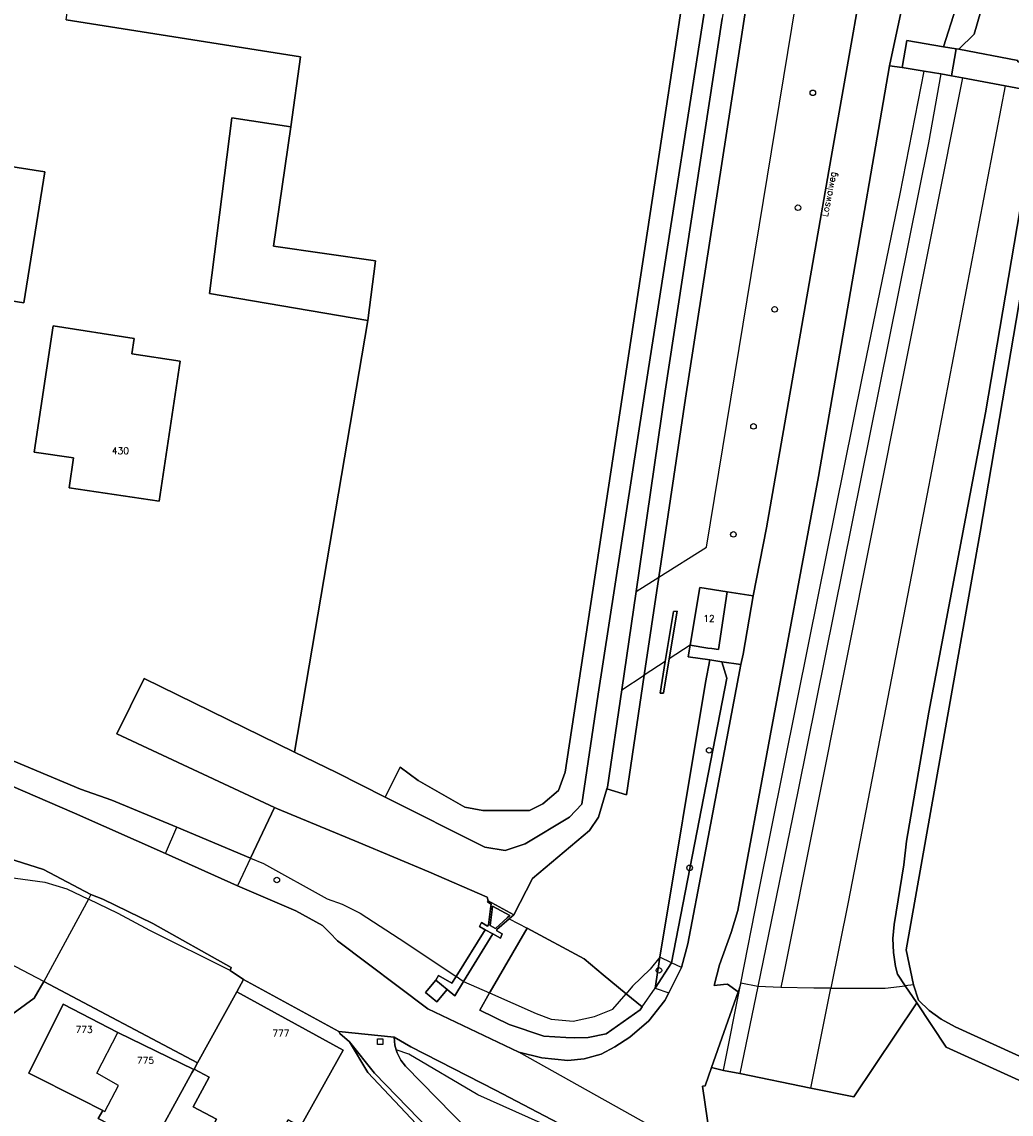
# Model space of a CAD drawing. Header units: metres. Extents: x 108000 to 109000, y 423600 to 424200.
# Tile 45 of 106: x 108537 to 108627, y 423768 to 423867. Entities that reach past the tile are written whole.
import ezdxf

# ---------------------------------------------------------------- set-up
doc = ezdxf.new("R2010")
doc.units = ezdxf.units.M
doc.header["$MEASUREMENT"] = 0
for name, color, linetype in [('Erf', 10, 'Continuous'), ('Fietspad', 10, 'Continuous'), ('Gemaal', 10, 'Continuous'), ('gesloten verharding', 10, 'Continuous'), ('grasland agrarisch', 10, 'Continuous'), ('groenvoorziening', 10, 'Continuous'), ('Huisnummers', 10, 'Continuous'), ('Muur', 10, 'Continuous'), ('oever_ slootkant', 10, 'Continuous'), ('open verharding', 10, 'Continuous'), ('Openbare_ruimtenaam', 10, 'Continuous'), ('pand', 10, 'Continuous'), ('rijbaan lokale weg', 10, 'Continuous'), ('vegetatieobject', 10, 'Continuous'), ('voetpad op trap', 10, 'Continuous'), ('waterleidingput', 10, 'Continuous'), ('waterloop_ sloot', 10, 'Continuous')]:
    doc.layers.add(name, color=color, linetype=linetype)
doc.styles.get("Standard").update_dxf_attribs({"font": 'txt.shx'})

msp = doc.modelspace()

# ---------------------------------------------------------------- linework, layer by layer
at = {"layer": 'Erf', "color": 52, "true_color": 0xd2d200}
for points in [[(108534.483, 423801.243), (108542.631, 423797.829), (108545.475, 423796.842), (108551.344, 423794.383), (108558.003, 423791.594), (108560.155, 423796.185), (108545.919, 423802.828), (108548.398, 423807.818), (108561.987, 423801.188), (108568.602, 423840.203), (108554.297, 423842.618), (108556.312, 423858.495), (108561.641, 423857.685), (108562.527, 423864.022), (108541.331, 423867.364), (108548.24, 423916.537), (108533.073, 423919.277)], [(108527.1, 423857.863), (108529.156, 423857.537), (108528.8, 423855.295), (108539.399, 423853.616), (108537.523, 423841.776), (108526.351, 423843.546), (108526.738, 423845.988), (108524.048, 423846.414), (108525.549, 423855.885), (108526.756, 423855.694), (108527.1, 423857.863)], [(108542.01, 423827.769), (108538.456, 423828.303), (108540.168, 423839.717), (108547.482, 423838.578), (108547.27, 423837.166), (108551.636, 423836.511), (108549.738, 423823.857), (108541.606, 423825.076), (108542.01, 423827.769)], [(108562.511, 423767.339), (108561.399, 423767.936), (108559.976, 423765.284), (108559.13, 423765.738), (108558.515, 423764.593), (108554.318, 423766.846), (108554.938, 423768), (108552.832, 423769.131), (108554.26, 423771.791), (108552.903, 423772.52), (108553.219, 423773.094), (108539.312, 423780.449), (108538.43, 423778.94), (108535.29, 423776.66), (108533.422, 423772.984), (108533.844, 423772.798), (108533.659, 423772.376), (108534.78, 423771.883), (108531.157, 423763.645), (108529.604, 423764.328)], [(108585.21, 423754.166), (108577.829, 423762.42), (108568.598, 423772.21), (108566.964, 423774.991), (108566.072, 423775.751), (108565.983, 423775.914), (108557.362, 423780.624), (108556.758, 423779.524), (108566.372, 423774.246), (108562.511, 423767.339)], [(108629.705, 423770.506), (108620.875, 423774.523), (108618.221, 423778.509), (108612.539, 423770.031), (108608.656, 423770.817), (108602.246, 423772.116), (108600.767, 423772.415), (108599.677, 423772.658), (108599.102, 423771.02), (108598.851, 423770.973), (108599.513, 423766.428), (108599.827, 423764.817), (108600.335, 423764.105), (108601.391, 423763.589), (108607.012, 423760.84), (108620.796, 423753.782), (108623.004, 423752.586), (108639.71, 423742.711)], [(108546.02, 423775.823), (108552.876, 423772.497), (108552.706, 423772.188), (108548.577, 423764.657), (108547.576, 423765.106), (108548.075, 423766.068), (108544.234, 423768.062), (108544.649, 423768.792), (108542.635, 423769.806), (108537.976, 423772.152), (108541.065, 423778.403), (108546.02, 423775.823)]]:
    msp.add_lwpolyline(points, dxfattribs=at)
at = {"layer": 'Fietspad', "color": 255}
for points in [[(108630.594, 423903.938), (108629.005, 423900), (108628.324, 423898.057), (108625.414, 423889.75), (108623.07, 423882.656), (108620.395, 423875.122), (108619.977, 423874.219), (108619.747, 423873.833), (108619.139, 423873.038), (108618.411, 423872.341), (108617.602, 423871.812), (108615.773, 423863.219), (108616.922, 423863.062), (108617.336, 423865.5), (108620.633, 423864.938), (108621.763, 423868.413), (108624.93, 423878.156), (108629.484, 423891.688), (108631.307, 423896.845), (108631.992, 423898.781), (108632.476, 423900), (108633.703, 423903.094)], [(108570.974, 423775.402), (108565.983, 423775.914), (108566.072, 423775.751), (108566.964, 423774.991), (108569.215, 423772.168), (108578.181, 423762.911)], [(108580.564, 423764.058), (108572.011, 423772.779), (108571.589, 423773.342), (108571.262, 423773.988), (108571.177, 423774.273), (108571.055, 423774.682), (108570.974, 423775.402)]]:
    msp.add_lwpolyline(points, dxfattribs=at)
at = {"layer": 'Gemaal', "color": 12, "true_color": 0xe10000}
for points in [[(108581.39, 423786.112), (108581.815, 423786.481), (108579.491, 423787.75), (108579.417, 423787.637), (108579.747, 423787.448), (108579.696, 423787.015), (108579.523, 423785.563), (108579.42, 423785.45), (108578.875, 423785.774), (108578.699, 423785.408), (108579.226, 423785.118), (108579.899, 423784.748), (108580.587, 423784.37), (108580.76, 423784.765), (108580.265, 423785.016), (108580.271, 423785.138), (108581.39, 423786.112)], [(108579.874, 423787.247), (108581.43, 423786.407), (108581.212, 423786.207), (108580.152, 423785.235), (108579.662, 423785.499), (108579.837, 423786.939), (108579.874, 423787.247)]]:
    msp.add_lwpolyline(points, dxfattribs=at)
at = {"layer": 'gesloten verharding', "color": 255}
msp.add_lwpolyline([(108574.748, 423780.577), (108573.961, 423779.631), (108573.81, 423779.449), (108574.835, 423778.597), (108575.773, 423779.725), (108574.748, 423780.577)], dxfattribs=at)
at = {"layer": 'grasland agrarisch', "color": 3, "true_color": 0x00f000}
msp.add_line((108596.058, 423782.135), (108594.989, 423782.638), dxfattribs=at)
for points in [[(108541.331, 423867.364), (108562.527, 423864.022), (108561.641, 423857.685), (108560.073, 423846.897), (108569.288, 423845.575), (108568.602, 423840.203), (108561.987, 423801.188), (108565.765, 423799.344), (108570.18, 423797.121), (108571.544, 423799.831), (108573.155, 423798.623), (108577.384, 423796.207), (108578.995, 423795.905), (108583.223, 423795.905), (108584.432, 423796.509), (108585.841, 423797.717), (108586.456, 423799.368), (108595.132, 423856.403), (108599.368, 423884.46)], [(108596.058, 423782.135), (108601.057, 423807.848), (108600.62, 423809.342), (108599.518, 423809.508), (108599.133, 423807.458), (108594.989, 423782.638)], [(108591.95, 423779.33), (108589.868, 423781.038), (108588.17, 423782.5), (108583, 423785.254), (108579.67, 423779.503), (108579.62, 423779.416)], [(108594.989, 423782.638), (108594.594, 423779.848), (108596.058, 423782.135)], [(108579.62, 423779.416), (108578.721, 423777.865), (108581.369, 423776.55), (108584.525, 423775.491), (108586.5, 423775.393), (108587.313, 423775.352), (108588.534, 423775.375), (108590.147, 423775.721), (108593.211, 423777.887), (108593.394, 423778.145), (108591.95, 423779.33)], [(108579.62, 423779.416), (108583.821, 423777.567), (108585.174, 423777.04), (108587.169, 423776.856), (108589.095, 423777.269), (108590.769, 423777.934), (108591.95, 423779.33)]]:
    msp.add_lwpolyline(points, dxfattribs=at)
at = {"layer": 'groenvoorziening', "color": 3}
for p, q in [((108620.402, 423862.477), (108618.889, 423862.731)), ((108626.229, 423861.395), (108622.371, 423862.125)), ((108594.908, 423816.998), (108593.592, 423808.145)), ((108597.735, 423810.838), (108595.849, 423809.612)), ((108595.494, 423809.381), (108593.592, 423808.145)), ((108550.322, 423792.004), (108551.344, 423794.383)), ((108558.003, 423791.594), (108551.344, 423794.383)), ((108550.322, 423792.004), (108556.836, 423789.103)), ((108558.003, 423791.594), (108556.836, 423789.103)), ((108543.342, 423787.881), (108539.312, 423780.449)), ((108543.574, 423788.303), (108543.342, 423787.881)), ((108581.39, 423786.112), (108583, 423785.254)), ((108594.594, 423779.848), (108594.989, 423782.638)), ((108596.058, 423782.135), (108594.594, 423779.848)), ((108596.95, 423781.715), (108596.058, 423782.135)), ((108577.267, 423780.451), (108579.62, 423779.416)), ((108593.394, 423778.145), (108594.594, 423779.848)), ((108594.594, 423779.848), (108595.814, 423779.425)), ((108602.312, 423780.283), (108602.079, 423779.497)), ((108603.859, 423779.989), (108602.246, 423772.116)), ((108603.859, 423779.989), (108602.312, 423780.283)), ((108605.95, 423779.916), (108603.859, 423779.989)), ((108608.656, 423770.817), (108610.46, 423779.836)), ((108591.95, 423779.33), (108593.394, 423778.145)), ((108600.767, 423772.415), (108602.246, 423772.116)), ((108602.246, 423772.116), (108608.656, 423770.817))]:
    msp.add_line(p, q, dxfattribs=at)
for points in [[(108597.735, 423810.838), (108598.613, 423816.051), (108601.091, 423815.681), (108603.454, 423815.297), (108604.656, 423821.458), (108610.497, 423854.912), (108614.668, 423878.694), (108618.409, 423899.865)], [(108631.307, 423896.845), (108629.484, 423891.688), (108624.93, 423878.156), (108621.763, 423868.413), (108620.633, 423864.938), (108621.802, 423864.757), (108622.046, 423864.71), (108623.429, 423866.069), (108632.219, 423896.464)], [(108594.908, 423816.998), (108599.23, 423819.713), (108610.599, 423888.995), (108605.561, 423887.404)], [(108605.561, 423887.404), (108603.218, 423871.345), (108597.31, 423833.167), (108594.908, 423816.998)], [(108618.889, 423862.731), (108616.922, 423863.062), (108615.773, 423863.219), (108611.81, 423840.371), (108609.36, 423826.087), (108604.989, 423802.655), (108602.063, 423786.854), (108601.438, 423784.862), (108600.41, 423781.961), (108599.91, 423780.089), (108600.771, 423780.168), (108601.118, 423780.2), (108602.079, 423779.497)], [(108602.312, 423780.283), (108603.913, 423788.435), (108608.499, 423811.206), (108613.307, 423834.976), (108616.728, 423851.648), (108618.889, 423862.731)], [(108620.402, 423862.477), (108619.283, 423856.249), (108614.834, 423834.116), (108607.473, 423797.623), (108603.859, 423779.989)], [(108622.371, 423862.125), (108621.376, 423862.313), (108620.402, 423862.477)], [(108622.371, 423862.125), (108606.325, 423781.791), (108605.95, 423779.916)], [(108626.229, 423861.395), (108619.176, 423824.527), (108612.015, 423787.609), (108610.46, 423779.836)], [(108617.186, 423780.063), (108616.494, 423781.102), (108616.312, 423781.803), (108616.114, 423783.061), (108616.075, 423784.335), (108616.196, 423785.6), (108617.055, 423790.998), (108617.31, 423793.143), (108619.307, 423804.786), (108624.448, 423831.843), (108629.398, 423860.906), (108628.789, 423860.906), (108626.229, 423861.395)], [(108595.494, 423809.381), (108596.243, 423813.9), (108596.568, 423813.913), (108595.849, 423809.612)], [(108594.989, 423782.638), (108599.133, 423807.458), (108599.518, 423809.508), (108597.561, 423809.802), (108597.735, 423810.838)], [(108595.849, 423809.612), (108595.331, 423806.515), (108595.019, 423806.514), (108595.494, 423809.381)], [(108596.95, 423781.715), (108597.534, 423783.841), (108598.946, 423791.264), (108602.315, 423809.086), (108600.62, 423809.342), (108601.057, 423807.848), (108596.058, 423782.135)], [(108593.592, 423808.145), (108591.985, 423797.327), (108590.222, 423797.85), (108589.466, 423795.3), (108588.66, 423794.092), (108583.497, 423789.769), (108581.815, 423786.481), (108581.39, 423786.112)], [(108551.344, 423794.383), (108545.475, 423796.842), (108542.631, 423797.829), (108534.483, 423801.243), (108533.87, 423801.06), (108530.623, 423800.991), (108530.488, 423800.665), (108542.085, 423795.671), (108550.322, 423792.004)], [(108576.578, 423780.889), (108579.226, 423785.118), (108578.699, 423785.408), (108578.875, 423785.774), (108579.42, 423785.45), (108579.523, 423785.563), (108579.696, 423787.015), (108579.747, 423787.448), (108579.417, 423787.637), (108579.491, 423787.75), (108579.386, 423788.065), (108574.132, 423790.37), (108567.782, 423793.005), (108560.445, 423796.05), (108560.155, 423796.185), (108558.003, 423791.594)], [(108558.003, 423791.594), (108559.167, 423791.106), (108564.923, 423787.916), (108566.276, 423787.435), (108567.904, 423786.631), (108572.056, 423783.946), (108576.578, 423780.889)], [(108523.814, 423787.461), (108527.224, 423789.089), (108530.512, 423790.211), (108533.955, 423790.286), (108536.755, 423789.773), (108539.421, 423789.413), (108541.391, 423788.817), (108543.342, 423787.881)], [(108556.836, 423789.103), (108558.086, 423788.547), (108562.089, 423786.828), (108564.517, 423785.519), (108565.168, 423784.833), (108565.869, 423784.135), (108574.03, 423777.974), (108582.25, 423774.062), (108584.338, 423773.54), (108586.677, 423773.306), (108588.151, 423773.446), (108589.701, 423773.885), (108590.925, 423774.536), (108592.286, 423775.413), (108593.996, 423776.877), (108595.467, 423778.741), (108595.814, 423779.425)], [(108556.148, 423781.435), (108548.89, 423785.045), (108546.047, 423786.583), (108543.342, 423787.881)], [(108556.148, 423781.435), (108556.248, 423781.71), (108549.179, 423785.699), (108544.638, 423787.88), (108543.574, 423788.303)], [(108581.39, 423786.112), (108580.271, 423785.138), (108580.265, 423785.016), (108580.76, 423784.765), (108580.587, 423784.37), (108579.899, 423784.748), (108577.267, 423780.451)], [(108579.62, 423779.416), (108579.67, 423779.503), (108583, 423785.254)], [(108583, 423785.254), (108588.17, 423782.5), (108589.868, 423781.038), (108591.95, 423779.33)], [(108539.312, 423780.449), (108534.232, 423783.091), (108528.72, 423782.234), (108527.499, 423781.314)], [(108594.989, 423782.638), (108594.14, 423781.56), (108592.535, 423780.022), (108591.95, 423779.33)], [(108539.312, 423780.449), (108553.219, 423773.094), (108556.758, 423779.524), (108557.362, 423780.624), (108556.148, 423781.435)], [(108595.814, 423779.425), (108596.24, 423780.266), (108596.95, 423781.715)], [(108527.499, 423781.314), (108528.011, 423780.461), (108531.923, 423778.025), (108535.29, 423776.66), (108538.43, 423778.94), (108539.312, 423780.449)], [(108577.267, 423780.451), (108576.468, 423779.146), (108575.773, 423779.725), (108574.835, 423778.597), (108573.81, 423779.449), (108573.961, 423779.631), (108574.748, 423780.577), (108574.997, 423780.988), (108576.199, 423780.284), (108576.578, 423780.889)], [(108602.079, 423779.497), (108599.677, 423772.658), (108600.767, 423772.415)], [(108600.767, 423772.415), (108600.771, 423772.436), (108602.312, 423780.283)], [(108610.46, 423779.836), (108609.273, 423779.836), (108608.919, 423779.836), (108605.95, 423779.916)], [(108608.656, 423770.817), (108612.539, 423770.031), (108618.221, 423778.509), (108617.186, 423780.063)], [(108610.46, 423779.836), (108615.363, 423779.836), (108617.186, 423780.063)], [(108593.394, 423778.145), (108593.211, 423777.887), (108590.147, 423775.721), (108588.534, 423775.375), (108587.313, 423775.352), (108586.5, 423775.393), (108584.525, 423775.491), (108581.369, 423776.55), (108578.721, 423777.865), (108579.62, 423779.416)], [(108569.215, 423772.168), (108566.964, 423774.991), (108568.598, 423772.21), (108577.829, 423762.42), (108585.21, 423754.166), (108585.229, 423754.564), (108585.167, 423755.004), (108585.008, 423755.476), (108578.181, 423762.911), (108569.215, 423772.168)], [(108590.857, 423764.454), (108591.146, 423765.007), (108590.971, 423764.955), (108580.134, 423770.636), (108572.499, 423774.536), (108570.974, 423775.402), (108571.055, 423774.682), (108571.177, 423774.273)], [(108590.857, 423764.454), (108585.427, 423767.115), (108578.55, 423770.191), (108572.299, 423773.882), (108571.177, 423774.273)], [(108571.177, 423774.273), (108571.262, 423773.988), (108571.589, 423773.342), (108572.011, 423772.779), (108580.564, 423764.058), (108586.464, 423758.042), (108587.272, 423757.595), (108590.857, 423764.454)]]:
    msp.add_lwpolyline(points, dxfattribs=at)
msp.add_lwpolyline([(108543.574, 423788.303), (108539.28, 423790.581), (108534.788, 423791.979), (108532.522, 423792.134, 0.100247), (108526.967, 423791.155), (108525.327, 423790.488), (108524.457, 423790.135), (108524.161, 423789.974), (108522.967, 423788.942), (108523.242, 423788.415), (108523.814, 423787.461)], format="xyb", dxfattribs=at)
at = {"layer": 'Muur', "color": 12, "true_color": 0xd20000}
msp.add_lwpolyline([(108595.849, 423809.612), (108596.568, 423813.913), (108596.243, 423813.9), (108595.494, 423809.381), (108595.019, 423806.514), (108595.331, 423806.515), (108595.849, 423809.612)], dxfattribs=at)
at = {"layer": 'oever_ slootkant', "color": 92, "true_color": 0x00c300}
for p, q in [((108592.854, 423815.709), (108594.908, 423816.998)), ((108593.592, 423808.145), (108594.908, 423816.998)), ((108592.854, 423815.709), (108591.557, 423806.822)), ((108591.557, 423806.822), (108593.592, 423808.145)), ((108617.938, 423780.156), (108617.186, 423780.063))]:
    msp.add_line(p, q, dxfattribs=at)
for points in [[(108594.908, 423816.998), (108597.31, 423833.167), (108603.218, 423871.345), (108605.561, 423887.404), (108605.843, 423889.337), (108606.632, 423894.745), (108607.406, 423900.049), (108608.835, 423908.437), (108608.567, 423909.302), (108608.209, 423910.013), (108607.743, 423910.453)], [(108606.484, 423909.327), (108606.572, 423909.136), (108606.781, 423908.443), (108606.832, 423907.722), (108605.525, 423900), (108604.558, 423893.556), (108603.491, 423886.444), (108600.646, 423867.485), (108595.494, 423833.795), (108592.854, 423815.709)], [(108632.219, 423896.464), (108623.429, 423866.069), (108622.046, 423864.71), (108627.367, 423863.688), (108627.352, 423863.562), (108628.852, 423863.281), (108630.997, 423862.432), (108633.32, 423875.531), (108636.162, 423894.36)], [(108599.368, 423884.46), (108595.132, 423856.403), (108586.456, 423799.368), (108585.841, 423797.717), (108584.432, 423796.509), (108583.223, 423795.905), (108578.995, 423795.905), (108577.384, 423796.207), (108573.155, 423798.623), (108571.544, 423799.831), (108570.18, 423797.121), (108579.196, 423792.582), (108581.008, 423792.28), (108582.821, 423792.884), (108586.848, 423795.3), (108587.942, 423796.465), (108589.442, 423806.427), (108593.977, 423835.867), (108599.91, 423873.784)], [(108617.938, 423780.156), (108617.281, 423783.312), (108623.953, 423821.062), (108630.727, 423860.907), (108629.398, 423860.906), (108624.448, 423831.843), (108619.307, 423804.786), (108617.31, 423793.143), (108617.055, 423790.998), (108616.196, 423785.6), (108616.075, 423784.335), (108616.114, 423783.061), (108616.312, 423781.803), (108616.494, 423781.102), (108617.186, 423780.063)], [(108591.557, 423806.822), (108590.272, 423798.019), (108590.222, 423797.85), (108591.985, 423797.327), (108593.592, 423808.145)], [(108617.186, 423780.063), (108618.221, 423778.509), (108620.875, 423774.523), (108629.705, 423770.506), (108633.622, 423768.183), (108634.604, 423769.955), (108630.633, 423772.281), (108621.703, 423776.344), (108620.431, 423777.051), (108619.356, 423777.839), (108618.383, 423778.75), (108617.938, 423780.156)]]:
    msp.add_lwpolyline(points, dxfattribs=at)
at = {"layer": 'open verharding', "color": 255}
for points in [[(108621.802, 423864.757), (108620.633, 423864.938), (108617.336, 423865.5), (108616.922, 423863.062), (108618.889, 423862.731), (108620.402, 423862.477), (108621.376, 423862.313), (108621.802, 423864.757)], [(108603.454, 423815.297), (108601.091, 423815.681), (108600.298, 423810.442), (108599.711, 423810.533), (108599.354, 423810.588), (108597.735, 423810.838), (108597.561, 423809.802), (108599.518, 423809.508), (108600.62, 423809.342), (108602.315, 423809.086), (108602.538, 423810.023), (108603.454, 423815.297)], [(108577.267, 423780.451), (108579.899, 423784.748), (108579.226, 423785.118), (108576.578, 423780.889)], [(108576.578, 423780.889), (108576.199, 423780.284), (108574.997, 423780.988), (108574.748, 423780.577), (108575.773, 423779.725), (108576.468, 423779.146), (108577.267, 423780.451)], [(108577.267, 423780.451), (108577.147, 423780.504), (108576.578, 423780.889)]]:
    msp.add_lwpolyline(points, dxfattribs=at)
at = {"layer": 'pand', "color": 1}
for points in [[(108556.312, 423858.495), (108554.297, 423842.618), (108568.602, 423840.203), (108569.288, 423845.575), (108560.073, 423846.897), (108561.641, 423857.685), (108556.312, 423858.495)], [(108528.8, 423855.295), (108529.156, 423857.537), (108527.1, 423857.863), (108526.756, 423855.694), (108525.549, 423855.885), (108524.048, 423846.414), (108526.738, 423845.988), (108526.351, 423843.546), (108537.523, 423841.776), (108539.399, 423853.616), (108528.8, 423855.295)], [(108538.456, 423828.303), (108542.01, 423827.769), (108541.606, 423825.076), (108549.738, 423823.857), (108551.636, 423836.511), (108547.27, 423837.166), (108547.482, 423838.578), (108540.168, 423839.717), (108538.456, 423828.303)], [(108601.091, 423815.681), (108598.613, 423816.051), (108597.735, 423810.838), (108599.354, 423810.588), (108599.711, 423810.533), (108600.298, 423810.442), (108601.091, 423815.681)], [(108556.758, 423779.524), (108553.219, 423773.094), (108552.903, 423772.52), (108554.26, 423771.791), (108552.832, 423769.131), (108554.938, 423768), (108554.318, 423766.846), (108558.515, 423764.593), (108559.13, 423765.738), (108559.976, 423765.284), (108561.399, 423767.936), (108562.511, 423767.339), (108566.372, 423774.246), (108556.758, 423779.524)], [(108546.02, 423775.823), (108541.065, 423778.403), (108537.976, 423772.152), (108542.635, 423769.806), (108544.649, 423768.792)], [(108544.649, 423768.792), (108544.832, 423768.7), (108546.078, 423771.051), (108544.101, 423772.173), (108546.02, 423775.823)], [(108544.649, 423768.792), (108544.234, 423768.062), (108548.075, 423766.068), (108547.576, 423765.106), (108548.577, 423764.657), (108552.706, 423772.188), (108552.876, 423772.497), (108546.02, 423775.823)]]:
    msp.add_lwpolyline(points, dxfattribs=at)
at = {"layer": 'rijbaan lokale weg', "color": 255}
for points in [[(108599.513, 423766.428), (108598.851, 423770.973), (108599.102, 423771.02), (108599.677, 423772.658), (108602.079, 423779.497), (108601.118, 423780.2), (108600.771, 423780.168), (108599.91, 423780.089), (108600.41, 423781.961), (108601.438, 423784.862), (108602.063, 423786.854), (108604.989, 423802.655), (108609.36, 423826.087), (108611.81, 423840.371), (108615.773, 423863.219), (108617.602, 423871.812), (108619.908, 423884.761), (108622.444, 423900.045), (108622.565, 423900.397), (108622.767, 423900.983), (108623.152, 423903.156), (108625.166, 423912.173), (108627.269, 423921.102)], [(108614.668, 423878.694), (108610.497, 423854.912), (108604.656, 423821.458), (108603.454, 423815.297), (108602.538, 423810.023), (108602.315, 423809.086), (108598.946, 423791.264), (108597.534, 423783.841), (108596.95, 423781.715), (108596.24, 423780.266), (108595.814, 423779.425), (108595.467, 423778.741), (108593.996, 423776.877), (108592.286, 423775.413), (108590.925, 423774.536), (108589.701, 423773.885), (108588.151, 423773.446), (108586.677, 423773.306), (108584.338, 423773.54), (108582.25, 423774.062)], [(108582.25, 423774.062), (108574.03, 423777.974), (108565.869, 423784.135), (108565.168, 423784.833), (108564.517, 423785.519), (108562.089, 423786.828), (108558.086, 423788.547), (108556.836, 423789.103), (108550.322, 423792.004), (108542.085, 423795.671), (108530.488, 423800.665)], [(108600.335, 423764.105), (108597.866, 423765.313), (108582.25, 423774.062)]]:
    msp.add_lwpolyline(points, dxfattribs=at)
msp.add_lwpolyline([(108525.327, 423790.488), (108526.967, 423791.155, -0.100247), (108532.522, 423792.134), (108534.788, 423791.979), (108539.28, 423790.581), (108543.574, 423788.303), (108544.638, 423787.88), (108549.179, 423785.699), (108556.248, 423781.71), (108556.148, 423781.435), (108557.362, 423780.624), (108565.983, 423775.914), (108570.974, 423775.402), (108572.499, 423774.536), (108580.134, 423770.636), (108590.971, 423764.955)], format="xyb", dxfattribs=at)
at = {"layer": 'vegetatieobject', "color": 3}
for centre in [(108608.834, 423860.773), (108607.49, 423850.385), (108605.381, 423841.195), (108603.475, 423830.619), (108601.655, 423820.855), (108599.465, 423801.342), (108597.696, 423790.716), (108560.377, 423789.622), (108594.921, 423781.455)]:
    msp.add_circle(centre, 0.25, dxfattribs=at)
at = {"layer": 'voetpad op trap', "color": 255}
msp.add_lwpolyline([(108622.046, 423864.71), (108621.802, 423864.757), (108621.376, 423862.313), (108622.371, 423862.125), (108626.229, 423861.395), (108628.789, 423860.906), (108629.398, 423860.906), (108630.727, 423860.907), (108631.433, 423860.907), (108631.655, 423862.171), (108630.997, 423862.432), (108628.852, 423863.281), (108627.352, 423863.562), (108627.367, 423863.688), (108622.046, 423864.71)], dxfattribs=at)
at = {"layer": 'waterleidingput', "color": 254, "true_color": 0xd2d2d2}
for p, q in [((108569.468, 423774.749), (108569.468, 423775.249)), ((108569.468, 423775.249), (108569.968, 423775.249)), ((108569.968, 423774.749), (108569.468, 423774.749)), ((108569.968, 423775.249), (108569.968, 423774.749))]:
    msp.add_line(p, q, dxfattribs=at)
at = {"layer": 'waterloop_ sloot', "color": 5}
for points in [[(108599.91, 423873.784), (108593.977, 423835.867), (108589.442, 423806.427), (108587.942, 423796.465), (108586.848, 423795.3), (108582.821, 423792.884), (108581.008, 423792.28), (108579.196, 423792.582), (108570.18, 423797.121), (108565.765, 423799.344), (108561.987, 423801.188), (108548.398, 423807.818), (108545.919, 423802.828), (108560.155, 423796.185), (108560.445, 423796.05), (108567.782, 423793.005), (108574.132, 423790.37), (108579.386, 423788.065), (108579.491, 423787.75), (108581.815, 423786.481), (108583.497, 423789.769), (108588.66, 423794.092), (108589.466, 423795.3), (108590.222, 423797.85), (108590.272, 423798.019), (108591.557, 423806.822), (108592.854, 423815.709), (108595.494, 423833.795), (108600.646, 423867.485)], [(108630.727, 423860.907), (108623.953, 423821.062), (108617.281, 423783.312), (108617.938, 423780.156), (108618.383, 423778.75), (108619.356, 423777.839), (108620.431, 423777.051), (108621.703, 423776.344), (108630.633, 423772.281)], [(108579.874, 423787.247), (108579.837, 423786.939), (108579.662, 423785.499), (108580.152, 423785.235), (108581.212, 423786.207), (108581.43, 423786.407), (108579.874, 423787.247)]]:
    msp.add_lwpolyline(points, dxfattribs=at)

# ---------------------------------------------------------------- texts
at = {"layer": 'Huisnummers', "color": 255}
for s, p in [('430', (108545.465, 423828.122)), ('12', (108598.926, 423812.944)), ('773', (108542.181, 423775.806)), ('777', (108559.979, 423775.481)), ('775', (108547.74, 423773.021))]:
    msp.add_text(s, height=0.6, dxfattribs=at).set_placement(p)
at = {"layer": 'Openbare_ruimtenaam', "color": 255}
msp.add_text('Loswalweg', height=0.6, rotation=79, dxfattribs=at).set_placement((108610.173, 423849.52))

doc.saveas('drawing.dxf')
